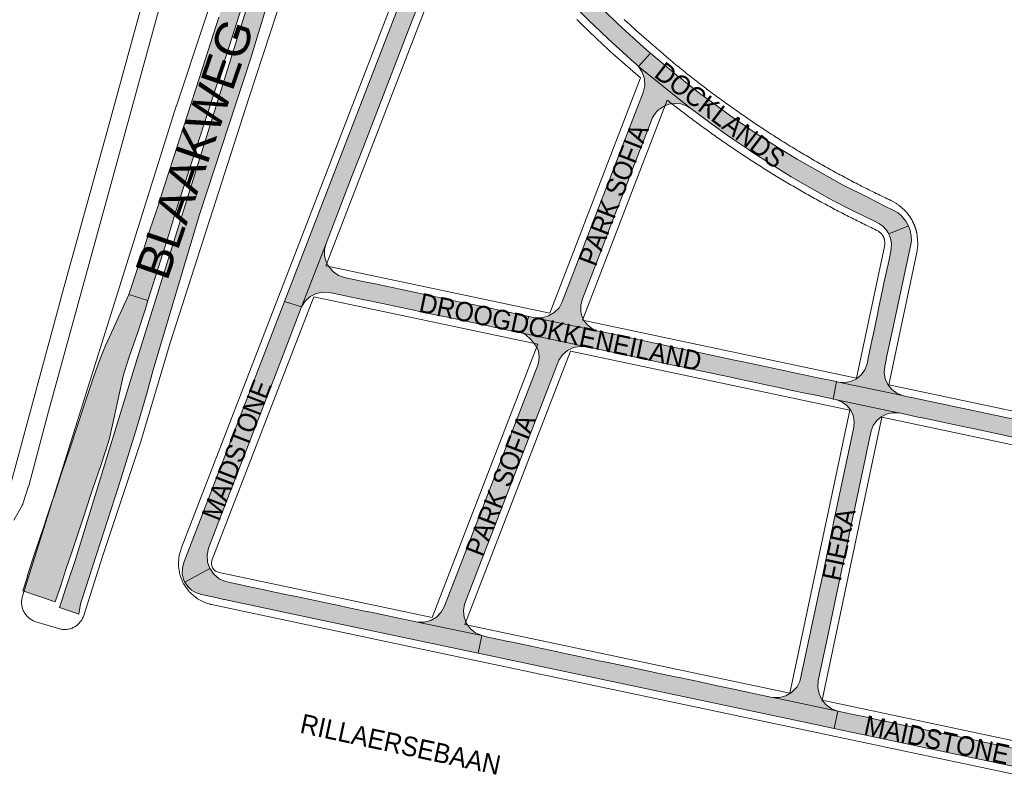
# Paper-space layout 'Layout1' of a CAD drawing. Header units: metres. Extents: x 123097 to 144122, y 392739 to 407589.
# Tile 102 of 256: x 131192 to 131581, y 393508 to 393810. Entities that reach past the tile are written whole.
import ezdxf
from ezdxf.enums import TextEntityAlignment as Align

# ---------------------------------------------------------------- set-up
doc = ezdxf.new("R2010")
doc.units = ezdxf.units.M
doc.header["$MEASUREMENT"] = 0
for name, color, linetype, lineweight in [('gs-anno-wegen algemeen tekst', 7, 'Continuous', 0), ('gs-knt-fietspaden', 7, 'Continuous', 0), ('gs-knt-hoofdweg', 7, 'Continuous', 0), ('gs-knt-wegen algemeen', 7, 'Continuous', 0), ('ir-ARC-asfalt-hoofdwegen-te inspecteren', 5, 'Continuous', 0)]:
    doc.layers.add(name, color=color, linetype=linetype, lineweight=lineweight)
doc.styles.add('Style-Arial', font='arial.ttf')

psp = doc.layouts.get("Layout1")

# ---------------------------------------------------------------- hatches: boundary and pattern name
at = {"layer": 'ir-ARC-asfalt-hoofdwegen-te inspecteren', "linetype": 'Continuous', "lineweight": 13}
for points in [[(131299.561, 393871.493), (131237.933, 393673.952), (131214.036, 393596.349), (131210.654, 393586.147), (131207.735, 393577.32), (131212.725, 393575.671), (131215.424, 393574.779), (131215.974, 393578.811), (131216.571, 393580.354), (131231.057, 393625.14), (131238.339, 393648.554), (131242.068, 393661.542), (131244.795, 393671.239), (131263.056, 393732.688), (131283.215, 393794.051), (131318.346, 393909.966), (131311.336, 393911.69)], [(131235.078, 393701.127), (131242.692, 393698.701), (131247.824, 393714.804), (131250.96, 393724.817), (131253.727, 393733.988), (131260.188, 393753.87), (131271.066, 393787.556), (131277.764, 393808.553), (131284.628, 393830.269), (131291.168, 393851.172), (131297.627, 393872.272), (131301.974, 393887.266), (131304.601, 393896.327), (131297.664, 393898.338), (131290.644, 393874.661), (131284.215, 393853.43), (131277.727, 393832.739), (131270.704, 393810.691), (131264.206, 393790.472), (131256.969, 393768.04), (131256.73, 393767.302), (131252.899, 393755.484), (131248.991, 393743.311), (131246.706, 393736.111), (131245.742, 393733.505), (131243.468, 393726.643), (131240.241, 393716.604), (131236.956, 393706.568)], [(131535.369, 393724.985), (131543.125, 393728.227), (131542.121, 393730.016), (131540.847, 393731.624), (131540.483, 393731.999), (131539.04, 393733.312), (131537.367, 393734.316), (131533.564, 393736.156), (131527.454, 393739.22), (131517.033, 393744.445), (131499.207, 393754.519), (131492.238, 393758.836), (131485.263, 393763.271), (131481.804, 393765.538), (131478.374, 393767.848), (131472.463, 393771.993), (131466.222, 393776.514), (131460.77, 393780.567), (131455.048, 393785.019), (131453.423, 393786.313), (131451.701, 393787.686), (131450.169, 393788.906), (131443.832, 393794.158), (131441.175, 393796.446), (131436.455, 393791.189), (131457.104, 393774.563), (131463.207, 393770.062), (131465.335, 393768.499), (131471.488, 393764.089), (131473.617, 393762.58), (131479.923, 393758.361), (131481.399, 393757.359), (131496.823, 393747.56), (131498.651, 393746.492), (131503.001, 393743.975), (131505.159, 393742.768), (131511.806, 393739.065), (131513.817, 393738.008), (131520.563, 393734.512), (131522.837, 393733.381), (131524.812, 393732.41), (131529.694, 393730.008), (131531.436, 393729.133), (131533.01, 393728.017), (131534.338, 393726.617)], [(131535.601, 393715.487), (131535.079, 393713.012), (131533.488, 393705.492), (131532.935, 393702.942), (131531.38, 393695.433), (131530.883, 393693.129), (131529.328, 393685.64), (131528.859, 393683.371), (131527.28, 393675.864), (131526.818, 393673.632), (131525.94, 393671.342), (131524.514, 393669.348), (131522.632, 393667.776), (131520.414, 393666.73), (131518.004, 393666.276), (131515.558, 393666.444), (131540.783, 393661.127), (131538.496, 393662.074), (131536.518, 393663.563), (131534.974, 393665.499), (131533.964, 393667.76), (131533.552, 393670.201), (131533.762, 393672.668), (131534.189, 393674.642), (131534.658, 393676.812), (131536.866, 393687.029), (131544.219, 393721.455), (131544.344, 393722.57), (131544.26, 393723.688), (131544.271, 393724.056), (131544.228, 393724.289), (131543.834, 393726.302), (131543.125, 393728.227), (131535.369, 393724.985), (131536.064, 393723.185), (131536.397, 393721.284), (131536.355, 393719.355), (131536.169, 393718.258)], [(131313.066, 393721.237), (131303.383, 393696.22), (131304.809, 393698.48), (131306.783, 393700.282), (131309.162, 393701.498), (131311.779, 393702.042), (131314.446, 393701.874), (131315.686, 393701.638), (131318.256, 393701.097), (131320.583, 393700.591), (131328.085, 393699.023), (131330.39, 393698.517), (131337.835, 393696.963), (131340.179, 393696.453), (131347.688, 393694.899), (131349.983, 393694.4), (131357.434, 393692.815), (131359.782, 393692.307), (131367.282, 393690.737), (131369.599, 393690.24), (131377.074, 393688.665), (131379.378, 393688.165), (131386.838, 393686.578), (131390.8, 393685.735), (131393.127, 393692.384), (131390.66, 393692.897), (131388.297, 393693.399), (131380.846, 393694.99), (131378.485, 393695.496), (131371.032, 393697.071), (131368.695, 393697.562), (131361.226, 393699.137), (131358.903, 393699.637), (131351.429, 393701.22), (131349.102, 393701.71), (131341.634, 393703.29), (131339.322, 393703.777), (131331.793, 393705.358), (131329.529, 393705.841), (131322.007, 393707.418), (131320.305, 393707.793), (131317.981, 393708.621), (131315.928, 393709.988), (131314.266, 393711.812), (131313.097, 393713.984), (131312.489, 393716.374), (131312.478, 393718.841)], [(131206.08, 393579.659), (131208.063, 393585.611), (131209.053, 393588.603), (131210.424, 393592.744), (131212.471, 393598.881), (131212.599, 393599.266), (131214.838, 393605.995), (131217.181, 393613.048), (131219.888, 393621.18), (131220.943, 393624.388), (131224.129, 393633.908), (131226.967, 393642.42), (131227.439, 393644.33), (131229.402, 393653.099), (131231.169, 393660.965), (131232.942, 393668.775), (131233.411, 393670.683), (131235.221, 393676.415), (131235.321, 393676.41), (131238.507, 393685.837), (131241.647, 393695.421), (131242.692, 393698.701), (131235.078, 393701.127), (131233.049, 393696.415), (131229.009, 393687.777), (131225.896, 393680.905), (131223.514, 393674.965), (131221.197, 393668.36), (131218.144, 393659.348), (131215.019, 393649.745), (131211.792, 393640.096), (131208.696, 393630.878), (131205.587, 393621.555), (131204.858, 393619.388), (131202.575, 393612.608), (131201.508, 393609.403), (131198.048, 393599), (131195.527, 393591.301), (131194.982, 393589.635), (131195.143, 393589.604), (131193.242, 393583.916), (131193.238, 393583.905), (131193.249, 393583.901)], [(131266.538, 393600.753), (131271.069, 393612.553), (131275.808, 393624.771), (131293.012, 393669.318), (131297.808, 393681.713), (131303.383, 393696.22), (131296.688, 393698.315), (131256.907, 393595.183), (131256.285, 393592.894), (131256.262, 393590.522), (131256.84, 393588.222), (131257.026, 393587.781), (131257.235, 393587.349), (131267.154, 393592.763), (131266.238, 393595.34), (131266.027, 393598.066)], [(131454.321, 393672.284), (131457.063, 393671.69), (131472.967, 393668.331), (131475.782, 393667.73), (131483.262, 393666.135), (131485.59, 393665.657), (131493.079, 393664.06), (131495.383, 393663.584), (131502.876, 393661.999), (131505.182, 393661.508), (131512.658, 393659.913), (131513.37, 393659.762), (131514.786, 393666.618), (131514.089, 393666.779), (131506.625, 393668.325), (131504.339, 393668.798), (131496.845, 393670.401), (131494.518, 393670.907), (131487.028, 393672.49), (131484.718, 393672.978), (131477.239, 393674.567), (131474.431, 393675.164), (131459.122, 393678.4), (131455.775, 393679.119), (131450.873, 393680.164), (131448.511, 393680.656), (131441.037, 393682.248), (131438.723, 393682.736), (131431.247, 393684.322), (131428.922, 393684.817), (131421.482, 393686.391), (131419.97, 393686.728), (131395.698, 393691.844), (131393.127, 393692.384), (131390.8, 393685.735), (131415.899, 393680.439), (131419.987, 393679.569), (131427.447, 393677.983), (131429.768, 393677.491), (131437.276, 393675.893), (131439.589, 393675.41), (131447.065, 393673.817), (131449.379, 393673.325)], [(131540.783, 393661.127), (131515.558, 393666.444), (131514.786, 393666.618), (131513.37, 393659.762), (131514.852, 393659.448), (131539.082, 393654.317), (131539.564, 393654.24), (131541.13, 393653.912), (131547.006, 393652.651), (131549.318, 393652.16), (131556.791, 393650.586), (131559.127, 393650.088), (131566.584, 393648.489), (131568.051, 393648.18), (131584.529, 393644.715), (131587.808, 393644.017), (131592.731, 393642.976), (131595.048, 393642.475), (131602.495, 393640.903), (131604.536, 393640.481), (131606.362, 393640.104), (131607.351, 393639.898), (131612.295, 393638.831), (131613.648, 393638.524), (131615.088, 393645.381), (131590.586, 393650.571), (131588.46, 393651.021), (131545.01, 393660.225), (131542.887, 393660.675), (131541.767, 393660.912), (131541.529, 393660.936)], [(131507.749, 393583.196), (131500.788, 393550.49), (131500.651, 393549.844), (131500.196, 393548.167), (131499.455, 393546.595), (131499.122, 393546.064), (131498.755, 393545.554), (131496.943, 393543.744), (131494.727, 393542.461), (131492.255, 393541.791), (131489.694, 393541.779), (131515.206, 393536.415), (131512.758, 393537.329), (131510.621, 393538.833), (131508.934, 393540.828), (131507.807, 393543.186), (131507.314, 393545.752), (131507.486, 393548.359), (131511.942, 393569.335), (131516.07, 393588.872), (131517.853, 393597.345), (131519.052, 393603.043), (131519.188, 393603.693), (131520.388, 393609.394), (131520.637, 393610.579), (131522.71, 393620.403), (131522.97, 393621.627), (131524.712, 393629.822), (131524.963, 393631.003), (131526.161, 393636.642), (131526.434, 393637.927), (131528.154, 393646.018), (131528.403, 393647.188), (131529.269, 393649.353), (131530.627, 393651.25), (131532.397, 393652.768), (131534.478, 393653.821), (131536.75, 393654.347), (131539.082, 393654.317), (131514.852, 393659.448), (131517.002, 393658.553), (131518.863, 393657.153), (131520.32, 393655.336), (131521.281, 393653.215), (131521.687, 393650.922), (131521.513, 393648.6), (131514.235, 393614.024), (131510.081, 393594.201), (131508.61, 393587.246)], [(131349.176, 393571.569), (131347.967, 393571.788), (131340.502, 393573.382), (131338.173, 393573.875), (131330.681, 393575.469), (131328.356, 393575.951), (131320.893, 393577.535), (131318.569, 393578.014), (131311.093, 393579.599), (131308.77, 393580.09), (131301.262, 393581.657), (131298.98, 393582.149), (131291.492, 393583.729), (131289.208, 393584.224), (131281.678, 393585.8), (131279.404, 393586.275), (131274.45, 393587.324), (131273.286, 393587.604), (131270.806, 393588.756), (131268.713, 393590.516), (131267.154, 393592.763), (131257.235, 393587.349), (131258.407, 393585.599), (131259.944, 393584.158), (131261.765, 393583.099), (131263.777, 393582.477), (131269.521, 393581.258), (131272.682, 393580.587), (131272.984, 393580.523), (131298.232, 393575.166), (131359.991, 393562.135), (131373.114, 393559.354), (131374.559, 393566.243)], [(131374.559, 393566.243), (131373.114, 393559.354), (131486.559, 393535.317), (131487.704, 393535.036), (131500.933, 393532.272), (131513.767, 393529.557), (131515.206, 393536.415), (131489.694, 393541.779), (131488.689, 393541.951), (131487.699, 393542.201), (131487.542, 393542.234), (131482.574, 393543.282), (131480.256, 393543.774), (131472.796, 393545.367), (131471.513, 393545.641), (131468.322, 393546.316), (131462.997, 393547.439), (131460.685, 393547.938), (131453.209, 393549.529), (131450.922, 393550.013), (131443.493, 393551.593), (131440.512, 393552.232), (131423.869, 393555.733), (131420.991, 393556.343), (131416.041, 393557.369), (131413.72, 393557.864), (131406.257, 393559.451), (131403.929, 393559.937), (131396.461, 393561.536), (131394.137, 393562.034), (131386.76, 393563.603), (131384.479, 393564.105), (131376.966, 393565.688)], [(131551.844, 393528.632), (131551.644, 393528.678), (131544.027, 393530.279), (131541.603, 393530.786), (131534.123, 393532.385), (131531.763, 393532.874), (131526.7, 393533.973), (131522.001, 393534.959), (131517.092, 393535.987), (131515.206, 393536.415), (131513.767, 393529.557), (131599.781, 393511.358), (131613.334, 393508.478), (131614.772, 393515.333), (131589.103, 393520.785), (131587.868, 393521.033), (131582.906, 393522.079), (131580.601, 393522.566), (131573.114, 393524.147), (131570.803, 393524.638), (131563.343, 393526.224), (131559.848, 393526.962)]]:
    psp.add_hatch(color=5, dxfattribs=at).paths.add_polyline_path(points, flags=0)
at = {"layer": 'ir-ARC-asfalt-hoofdwegen-te inspecteren', "linetype": 'Continuous', "lineweight": 13, "extrusion": (0, 0, -1)}
for points in [[(-131390.22, 393849.087), (-131385.322, 393855.232), (-131380.918, 393860.961), (-131376.84, 393866.514), (-131376.231, 393867.344), (-131375.889, 393867.809), (-131374.259, 393870.242), (-131373.333, 393873.02), (-131373.179, 393875.945), (-131373.807, 393878.805), (-131362.324, 393848.834), (-131363.304, 393850.539), (-131364.673, 393851.951), (-131367.255, 393853.459), (-131370.084, 393854.426), (-131372.164, 393854.581), (-131374.205, 393854.148), (-131377.084, 393852.907), (-131379.61, 393851.051), (-131380.112, 393850.538), (-131380.577, 393849.973), (-131383.746, 393845.991), (-131385.279, 393844.092), (-131390.052, 393838.29), (-131391.654, 393836.443), (-131396.582, 393830.743), (-131398.203, 393828.936), (-131400.988, 393825.833), (-131403.243, 393823.391), (-131404.879, 393821.629), (-131410.11, 393816.138), (-131411.826, 393814.393), (-131417.176, 393809.064), (-131418.929, 393807.35), (-131424.386, 393802.195), (-131426.177, 393800.547), (-131431.74, 393795.467), (-131433.562, 393793.831), (-131435.528, 393792.08), (-131436.455, 393791.189), (-131441.175, 393796.446), (-131440.823, 393796.749), (-131434.491, 393802.425), (-131428.385, 393808.012), (-131423.129, 393813), (-131417.278, 393818.813), (-131411.551, 393824.736), (-131405.952, 393830.797), (-131401.106, 393836.18), (-131395.742, 393842.425), (-131391.911, 393847.038)], [(-131355.727, 393851.362), (-131321.3, 393762.023), (-131311.652, 393737.11), (-131296.688, 393698.315), (-131303.383, 393696.22), (-131313.066, 393721.237), (-131323.156, 393747.458), (-131327.794, 393759.391), (-131344.696, 393803.254), (-131349.405, 393815.471), (-131362.324, 393848.834)], [(-131454.451, 393776.006), (-131455.832, 393775.385), (-131457.104, 393774.563), (-131436.455, 393791.189), (-131438.002, 393788.928), (-131438.867, 393786.329), (-131438.983, 393783.592), (-131438.342, 393780.929), (-131406.393, 393698.182), (-131405.096, 393695.849), (-131403.235, 393693.936), (-131400.939, 393692.576), (-131398.367, 393691.862), (-131395.698, 393691.844), (-131419.97, 393686.728), (-131417.912, 393687.706), (-131416.152, 393689.153), (-131414.793, 393690.982), (-131413.917, 393693.085), (-131413.779, 393693.641), (-131413.676, 393694.201), (-131413.65, 393696.835), (-131414.359, 393699.371), (-131415.924, 393703.424), (-131418.446, 393709.957), (-131422.414, 393720.234), (-131425.729, 393728.818), (-131428.069, 393734.88), (-131431.072, 393742.615), (-131432.912, 393747.478), (-131432.937, 393747.542), (-131441.446, 393769.591), (-131441.999, 393770.959), (-131443.416, 393773.113), (-131444.379, 393774.088), (-131446.308, 393775.427), (-131448.495, 393776.281), (-131450.82, 393776.604), (-131453.157, 393776.379)], [(-131396.938, 393674.017), (-131396.732, 393673.148), (-131359.87, 393577.831), (-131358.58, 393575.498), (-131356.718, 393573.59), (-131354.417, 393572.243), (-131351.842, 393571.553), (-131349.176, 393571.569), (-131374.559, 393566.243), (-131372.155, 393567.291), (-131370.108, 393568.93), (-131368.558, 393571.045), (-131367.614, 393573.492), (-131367.339, 393576.1), (-131367.754, 393578.689), (-131404.992, 393675.098), (-131406.471, 393677.229), (-131408.438, 393678.919), (-131410.768, 393680.059), (-131413.309, 393680.577), (-131415.899, 393680.439), (-131390.8, 393685.735), (-131392.024, 393685.088), (-131393.962, 393683.23), (-131395.635, 393681.131), (-131397.013, 393678.828), (-131397.284, 393676.418)]]:
    psp.add_hatch(color=5, dxfattribs=at).paths.add_polyline_path(points, flags=0)

# ---------------------------------------------------------------- linework, layer by layer
at = {"layer": 'gs-knt-fietspaden', "color": 7, "linetype": 'Continuous', "flags": 128}
for points in [[(131174.058, 393606.805), (131174.5, 393607.167), (131177.162, 393609.345), (131181.272, 393612.934), (131182.925, 393614.665), (131183.693, 393615.599), (131186.69, 393620.844), (131188.828, 393627.355), (131196.27, 393655.135), (131196.273, 393655.147), (131208.294, 393699.418), (131208.297, 393699.43), (131226.509, 393765.561), (131267.395, 393914.585), (131290.616, 393999.663), (131290.624, 393999.692), (131298.819, 394028.751)], [(131305.496, 394026.565), (131297.384, 393997.801), (131274.167, 393912.735), (131274.166, 393912.73), (131233.278, 393763.702), (131233.277, 393763.699), (131215.067, 393697.572), (131203.049, 393653.313), (131195.583, 393625.445), (131195.557, 393625.351), (131195.528, 393625.258), (131193.249, 393618.316), (131193.202, 393618.182), (131193.15, 393618.051), (131193.092, 393617.921), (131193.029, 393617.794), (131192.962, 393617.67), (131189.641, 393611.858)]]:
    psp.add_lwpolyline(points, dxfattribs=at)
at = {"layer": 'gs-knt-hoofdweg', "color": 7, "linetype": 'Continuous', "flags": 128}
psp.add_lwpolyline([(131299.133, 393829.322), (131282.474, 393778.716), (131251.436, 393681.958), (131239.445, 393641.657), (131239.366, 393641.405), (131224.728, 393597.555), (131217.317, 393574.233), (131217.19, 393573.864), (131217.044, 393573.501), (131216.882, 393573.146), (131216.702, 393572.799), (131216.505, 393572.462), (131216.293, 393572.134), (131216.064, 393571.817), (131215.82, 393571.512), (131215.562, 393571.219), (131215.29, 393570.939), (131215.004, 393570.672), (131214.706, 393570.42), (131214.396, 393570.182), (131214.075, 393569.96), (131213.743, 393569.754), (131213.402, 393569.564), (131213.051, 393569.392), (131212.693, 393569.236), (131212.327, 393569.098), (131211.956, 393568.978), (131211.578, 393568.876), (131211.197, 393568.793), (131210.812, 393568.729), (131210.424, 393568.683), (131210.034, 393568.657), (131209.643, 393568.649), (131209.253, 393568.661), (131208.863, 393568.691), (131208.476, 393568.741), (131208.091, 393568.809), (131207.711, 393568.896), (131207.334, 393569.001), (131198.413, 393571.737), (131198.05, 393571.858), (131197.693, 393571.996), (131197.343, 393572.151), (131197.001, 393572.323), (131196.668, 393572.511), (131196.343, 393572.714), (131196.029, 393572.933), (131195.726, 393573.166), (131195.434, 393573.414), (131195.155, 393573.675), (131194.887, 393573.95), (131194.634, 393574.237), (131194.395, 393574.535), (131194.17, 393574.845), (131193.96, 393575.165), (131193.766, 393575.495), (131193.587, 393575.834), (131193.425, 393576.18), (131193.28, 393576.535), (131193.152, 393576.895), (131193.041, 393577.262), (131192.948, 393577.633), (131192.873, 393578.008), (131192.816, 393578.387), (131192.777, 393578.768), (131192.756, 393579.15), (131192.753, 393579.533), (131192.769, 393579.915), (131192.803, 393580.296), (131192.855, 393580.676), (131192.925, 393581.052), (131193.013, 393581.424), (131193.119, 393581.792), (131253.872, 393775.481), (131253.913, 393775.607), (131275.695, 393841.241)], dxfattribs=at)
at = {"layer": 'gs-knt-wegen algemeen', "color": 7, "linetype": 'Continuous', "flags": 128}
for points in [[(131599.709, 393508.271), (131499.937, 393529.396), (131357.729, 393559.507), (131267.798, 393578.548), (131267.579, 393578.599), (131267.361, 393578.657), (131267.146, 393578.722), (131265.174, 393579.359), (131264.882, 393579.461), (131264.595, 393579.577), (131264.313, 393579.707), (131264.038, 393579.849), (131262.523, 393580.683), (131262.289, 393580.818), (131262.06, 393580.963), (131261.838, 393581.117), (131261.622, 393581.281), (131261.413, 393581.453), (131259.581, 393583.03), (131259.347, 393583.241), (131259.124, 393583.464), (131258.912, 393583.697), (131258.711, 393583.939), (131258.523, 393584.192), (131257.122, 393586.161), (131256.946, 393586.422), (131256.782, 393586.692), (131256.632, 393586.969), (131256.495, 393587.253), (131256.372, 393587.544), (131255.485, 393589.792), (131255.377, 393590.088), (131255.283, 393590.389), (131255.203, 393590.694), (131255.139, 393591.003), (131255.089, 393591.314), (131254.767, 393593.71), (131254.737, 393593.979), (131254.717, 393594.248), (131254.709, 393594.519), (131254.713, 393594.789), (131254.727, 393595.059), (131254.855, 393596.782), (131254.885, 393597.091), (131254.93, 393597.397), (131254.99, 393597.701), (131255.063, 393598.002), (131255.605, 393600.003), (131255.668, 393600.219), (131255.738, 393600.434), (131255.816, 393600.645), (131298.022, 393709.999), (131360.919, 393872.966)], [(131369.136, 393858.097), (131312.92, 393712.441)], [(131437.313, 393786.668), (131427.14, 393795.501), (131427.037, 393795.593), (131426.469, 393796.108), (131425.906, 393796.621), (131425.341, 393797.138), (131424.78, 393797.653), (131424.216, 393798.172), (131423.657, 393798.689), (131423.095, 393799.21), (131422.537, 393799.73), (131421.978, 393800.253), (131421.422, 393800.774), (131420.864, 393801.299), (131420.31, 393801.822), (131419.754, 393802.349), (131419.202, 393802.875), (131418.648, 393803.404), (131418.098, 393803.931), (131417.546, 393804.462), (131416.998, 393804.991), (131416.448, 393805.524), (131415.902, 393806.055), (131415.354, 393806.59), (131414.809, 393807.124), (131414.263, 393807.661), (131413.721, 393808.196), (131413.176, 393808.735), (131412.636, 393809.272), (131412.093, 393809.813)], [(131430.84, 393809.791), (131431.378, 393809.288), (131431.92, 393808.783), (131432.46, 393808.282), (131433.004, 393807.779), (131433.546, 393807.28), (131434.092, 393806.779), (131434.636, 393806.281), (131435.183, 393805.782), (131435.729, 393805.287), (131449.245, 393793.551), (131449.868, 393793.034), (131450.493, 393792.519), (131451.119, 393792.005), (131451.739, 393791.498), (131452.367, 393790.987), (131452.996, 393790.477), (131453.626, 393789.968), (131454.25, 393789.466), (131454.882, 393788.959)], [(131454.882, 393788.959), (131455.514, 393788.454), (131456.148, 393787.95), (131456.776, 393787.453), (131457.412, 393786.951), (131458.049, 393786.451), (131458.687, 393785.952), (131459.319, 393785.46), (131459.958, 393784.963), (131460.599, 393784.468), (131461.241, 393783.974), (131461.876, 393783.487), (131462.52, 393782.995), (131463.165, 393782.505), (131463.81, 393782.016), (131464.45, 393781.534), (131465.097, 393781.048), (131465.746, 393780.563), (131466.395, 393780.079), (131467.038, 393779.602), (131467.69, 393779.12), (131468.342, 393778.641), (131468.995, 393778.162), (131469.642, 393777.69), (131470.297, 393777.214), (131470.953, 393776.739), (131471.61, 393776.265), (131472.261, 393775.798), (131472.92, 393775.327), (131473.579, 393774.858), (131474.24, 393774.389), (131474.894, 393773.927), (131475.557, 393773.462), (131476.22, 393772.997), (131476.884, 393772.534), (131477.542, 393772.077), (131478.208, 393771.617), (131478.875, 393771.158), (131479.543, 393770.7), (131480.205, 393770.248), (131480.875, 393769.793), (131481.545, 393769.339), (131482.217, 393768.887), (131482.882, 393768.44), (131483.555, 393767.99), (131484.229, 393767.542), (131484.904, 393767.094), (131485.573, 393766.653), (131486.249, 393766.208), (131486.927, 393765.765), (131487.606, 393765.323), (131488.278, 393764.887), (131488.958, 393764.448), (131489.639, 393764.01), (131490.321, 393763.573), (131490.997, 393763.143), (131491.68, 393762.709), (131492.365, 393762.276), (131493.05, 393761.845), (131493.729, 393761.42), (131494.416, 393760.991), (131495.104, 393760.564), (131495.793, 393760.138), (131496.475, 393759.718), (131497.165, 393759.295), (131497.857, 393758.873), (131498.548, 393758.453), (131499.234, 393758.038), (131499.928, 393757.621), (131500.622, 393757.204), (131501.318, 393756.789), (131502.006, 393756.38), (131502.703, 393755.968), (131503.401, 393755.557), (131504.1, 393755.148), (131504.792, 393754.744), (131505.492, 393754.337), (131506.193, 393753.932), (131506.895, 393753.528), (131507.59, 393753.13), (131508.293, 393752.729), (131508.997, 393752.329), (131509.702, 393751.93), (131510.397, 393751.539), (131510.401, 393751.537), (131510.404, 393751.535), (131511.107, 393751.142), (131511.814, 393750.748), (131512.522, 393750.355), (131513.224, 393749.967), (131513.933, 393749.577), (131514.643, 393749.189), (131515.355, 393748.801), (131516.059, 393748.42), (131516.771, 393748.035), (131517.485, 393747.652), (131518.199, 393747.27), (131518.906, 393746.894), (131519.622, 393746.515), (131520.338, 393746.138), (131521.055, 393745.762), (131521.766, 393745.391), (131522.484, 393745.018), (131523.204, 393744.646), (131523.924, 393744.276), (131524.637, 393743.911), (131525.358, 393743.543), (131526.081, 393743.177), (131526.803, 393742.812), (131527.519, 393742.453), (131528.244, 393742.091), (131528.969, 393741.731), (131529.695, 393741.372), (131530.414, 393741.018), (131531.141, 393740.662), (131531.869, 393740.307), (131532.597, 393739.954), (131533.319, 393739.606), (131534.049, 393739.255), (131534.779, 393738.906), (131535.511, 393738.558), (131536.235, 393738.216), (131536.47, 393738.099), (131536.7, 393737.973), (131538.37, 393737.014), (131538.593, 393736.88), (131538.811, 393736.737), (131539.023, 393736.585), (131539.229, 393736.425), (131539.429, 393736.256), (131541.595, 393734.35), (131541.788, 393734.173), (131541.974, 393733.988), (131542.153, 393733.796), (131542.256, 393733.679), (131542.357, 393733.563), (131542.458, 393733.445), (131542.557, 393733.327), (131542.656, 393733.207), (131542.753, 393733.087), (131542.85, 393732.966), (131542.946, 393732.844), (131543.041, 393732.721), (131543.134, 393732.598), (131543.227, 393732.474), (131543.318, 393732.349), (131543.409, 393732.223), (131543.498, 393732.097), (131543.586, 393731.97), (131543.673, 393731.842), (131543.76, 393731.713), (131543.844, 393731.584), (131543.929, 393731.454), (131544.011, 393731.323), (131544.094, 393731.191), (131544.174, 393731.06), (131544.254, 393730.926), (131544.332, 393730.793), (131544.41, 393730.659), (131544.486, 393730.524), (131544.561, 393730.389), (131544.635, 393730.253), (131544.708, 393730.116), (131544.779, 393729.979), (131544.85, 393729.841), (131544.919, 393729.703), (131544.988, 393729.564), (131545.055, 393729.424), (131545.121, 393729.284), (131545.185, 393729.144), (131545.249, 393729.002), (131545.311, 393728.861), (131545.373, 393728.718), (131545.433, 393728.576), (131545.492, 393728.432), (131545.549, 393728.289), (131545.606, 393728.144), (131545.661, 393728), (131545.715, 393727.855), (131545.767, 393727.709), (131545.819, 393727.563), (131545.869, 393727.417), (131545.919, 393727.27), (131545.966, 393727.123), (131546.013, 393726.975), (131546.058, 393726.827), (131546.103, 393726.679), (131546.146, 393726.53), (131546.187, 393726.381), (131546.228, 393726.232), (131546.267, 393726.081), (131546.305, 393725.932), (131546.342, 393725.781), (131546.377, 393725.631), (131546.411, 393725.479), (131546.444, 393725.328), (131546.476, 393725.176), (131546.506, 393725.025), (131546.551, 393724.767), (131546.586, 393724.507), (131546.61, 393724.247), (131546.819, 393721.37), (131546.833, 393721.109), (131546.836, 393720.848), (131546.829, 393720.587), (131546.811, 393720.326), (131546.783, 393720.067), (131546.537, 393718.156), (131546.498, 393717.897), (131546.449, 393717.64), (131535.374, 393665.339)], [(131401.433, 393693.699), (131437.313, 393786.668)], [(131447.881, 393777.89), (131414.335, 393690.968)], [(131522.637, 393668.036), (131533.657, 393720.08), (131533.786, 393721.08), (131533.658, 393722.835), (131533.64, 393722.904), (131533.621, 393722.974), (131533.601, 393723.043), (131533.579, 393723.112), (131533.557, 393723.18), (131533.535, 393723.249), (131533.511, 393723.317), (131533.486, 393723.385), (131533.46, 393723.452), (131533.434, 393723.519), (131533.407, 393723.586), (131533.379, 393723.653), (131533.349, 393723.719), (131533.32, 393723.784), (131533.289, 393723.85), (131533.257, 393723.914), (131533.225, 393723.979), (131533.191, 393724.043), (131533.157, 393724.106), (131533.122, 393724.169), (131533.086, 393724.232), (131533.05, 393724.294), (131533.012, 393724.356), (131532.974, 393724.417), (131532.935, 393724.478), (131532.895, 393724.538), (131532.854, 393724.598), (131532.813, 393724.657), (131532.771, 393724.715), (131532.728, 393724.773), (131532.684, 393724.831), (131532.64, 393724.887), (131531.319, 393726.05), (131530.443, 393726.552), (131529.753, 393726.879), (131529.064, 393727.207), (131528.375, 393727.536), (131527.694, 393727.863), (131527.007, 393728.194), (131526.32, 393728.527), (131525.634, 393728.861), (131524.955, 393729.193), (131524.27, 393729.53), (131523.585, 393729.868), (131522.901, 393730.207), (131522.225, 393730.543), (131521.543, 393730.885), (131520.861, 393731.227), (131520.179, 393731.571), (131519.505, 393731.913), (131518.825, 393732.259), (131518.146, 393732.607), (131517.467, 393732.956), (131516.795, 393733.302), (131516.118, 393733.653), (131515.441, 393734.006), (131514.764, 393734.359), (131514.095, 393734.71), (131513.42, 393735.066), (131512.746, 393735.424), (131512.072, 393735.782), (131511.406, 393736.138), (131510.733, 393736.499), (131510.061, 393736.861), (131509.39, 393737.225), (131508.726, 393737.585), (131508.056, 393737.951), (131507.387, 393738.318), (131506.718, 393738.686), (131506.057, 393739.052), (131505.39, 393739.422), (131504.723, 393739.794), (131504.057, 393740.167), (131503.399, 393740.537), (131502.734, 393740.913), (131502.07, 393741.289), (131501.407, 393741.667), (131500.751, 393742.042), (131500.089, 393742.422), (131499.428, 393742.803), (131498.767, 393743.186), (131498.115, 393743.566), (131497.455, 393743.95), (131496.797, 393744.337), (131496.139, 393744.724), (131495.489, 393745.108), (131494.832, 393745.498), (131494.177, 393745.889), (131493.522, 393746.281), (131492.874, 393746.669), (131492.221, 393747.064), (131491.568, 393747.459), (131490.915, 393747.856), (131490.271, 393748.25), (131489.62, 393748.649), (131488.97, 393749.049), (131488.321, 393749.45), (131487.679, 393749.848), (131487.031, 393750.252), (131486.384, 393750.657), (131485.738, 393751.063), (131485.099, 393751.466), (131484.454, 393751.874), (131483.81, 393752.283), (131483.166, 393752.694), (131482.53, 393753.102), (131481.888, 393753.514), (131481.247, 393753.929), (131480.606, 393754.344), (131479.973, 393754.756), (131479.334, 393755.173), (131478.696, 393755.592), (131478.059, 393756.012), (131477.429, 393756.428), (131476.793, 393756.851), (131476.157, 393757.274), (131475.523, 393757.698), (131474.896, 393758.119), (131474.263, 393758.546), (131473.631, 393758.974), (131472.999, 393759.403), (131472.375, 393759.828), (131471.746, 393760.26), (131471.116, 393760.692), (131470.488, 393761.125), (131469.867, 393761.555), (131469.24, 393761.991), (131468.614, 393762.428), (131467.989, 393762.866), (131467.372, 393763.301), (131466.748, 393763.741), (131466.125, 393764.182), (131465.503, 393764.625), (131464.888, 393765.063), (131464.268, 393765.508), (131463.648, 393765.954), (131463.03, 393766.401), (131462.418, 393766.844), (131461.801, 393767.293), (131461.184, 393767.744), (131460.569, 393768.195), (131459.961, 393768.643), (131459.347, 393769.096), (131458.734, 393769.551), (131458.121, 393770.007), (131457.516, 393770.459), (131456.905, 393770.917), (131456.296, 393771.376), (131455.687, 393771.836), (131455.085, 393772.292), (131454.477, 393772.755), (131453.871, 393773.218), (131453.265, 393773.683), (131452.667, 393774.143), (131452.063, 393774.61), (131451.459, 393775.078), (131450.857, 393775.547), (131450.262, 393776.012), (131449.661, 393776.483), (131449.061, 393776.955), (131448.462, 393777.428), (131447.881, 393777.89)], [(131312.92, 393712.441), (131401.433, 393693.699)], [(131308.172, 393700.138), (131268.084, 393596.273), (131267.793, 393595.198), (131267.761, 393594.772), (131267.887, 393593.833), (131268.193, 393593.06), (131268.675, 393592.381), (131269.392, 393591.764), (131269.767, 393591.558), (131270.826, 393591.216), (131355, 393573.394)], [(131396.685, 393681.396), (131308.172, 393700.138)], [(131414.335, 393690.968), (131522.637, 393668.036)], [(131355, 393573.394), (131396.685, 393681.396)], [(131409.587, 393678.664), (131367.902, 393570.662)], [(131519.94, 393655.299), (131409.587, 393678.664)], [(131535.374, 393665.339), (131628.778, 393645.563)], [(131496.265, 393543.482), (131519.94, 393655.299)], [(131532.677, 393652.602), (131509.002, 393540.785)], [(131619.712, 393634.174), (131532.677, 393652.602)], [(131367.902, 393570.662), (131496.265, 393543.482)], [(131509.002, 393540.785), (131596.037, 393522.357)]]:
    psp.add_lwpolyline(points, dxfattribs=at)
at = {"layer": 'ir-ARC-asfalt-hoofdwegen-te inspecteren', "color": 5, "linetype": 'Continuous', "lineweight": 13}
for points in [[(131299.561, 393871.493), (131237.933, 393673.952), (131214.036, 393596.349), (131210.654, 393586.147), (131207.735, 393577.32), (131212.725, 393575.671), (131215.424, 393574.779), (131215.974, 393578.811), (131216.571, 393580.354), (131231.057, 393625.14), (131238.339, 393648.554), (131242.068, 393661.542), (131244.795, 393671.239), (131263.056, 393732.688), (131283.215, 393794.051), (131318.346, 393909.966), (131311.336, 393911.69)], [(131535.369, 393724.985), (131543.125, 393728.227), (131542.121, 393730.016), (131540.847, 393731.624), (131540.483, 393731.999), (131539.04, 393733.312), (131537.367, 393734.316), (131533.564, 393736.156), (131527.454, 393739.22), (131517.033, 393744.445), (131499.207, 393754.519), (131492.238, 393758.836), (131485.263, 393763.271), (131481.804, 393765.538), (131478.374, 393767.848), (131472.463, 393771.993), (131466.222, 393776.514), (131460.77, 393780.567), (131455.048, 393785.019), (131453.423, 393786.313), (131451.701, 393787.686), (131450.169, 393788.906), (131443.832, 393794.158), (131441.175, 393796.446), (131436.455, 393791.189), (131457.104, 393774.563), (131463.207, 393770.062), (131465.335, 393768.499), (131471.488, 393764.089), (131473.617, 393762.58), (131479.923, 393758.361), (131481.399, 393757.359), (131496.823, 393747.56), (131498.651, 393746.492), (131503.001, 393743.975), (131505.159, 393742.768), (131511.806, 393739.065), (131513.817, 393738.008), (131520.563, 393734.512), (131522.837, 393733.381), (131524.812, 393732.41), (131529.694, 393730.008), (131531.436, 393729.133), (131533.01, 393728.017), (131534.338, 393726.617)], [(131206.08, 393579.659), (131208.063, 393585.611), (131209.053, 393588.603), (131210.424, 393592.744), (131212.471, 393598.881), (131212.599, 393599.266), (131214.838, 393605.995), (131217.181, 393613.048), (131219.888, 393621.18), (131220.943, 393624.388), (131224.129, 393633.908), (131226.967, 393642.42), (131227.439, 393644.33), (131229.402, 393653.099), (131231.169, 393660.965), (131232.942, 393668.775), (131233.411, 393670.683), (131235.221, 393676.415), (131235.321, 393676.41), (131238.507, 393685.837), (131241.647, 393695.421), (131242.692, 393698.701), (131235.078, 393701.127), (131233.049, 393696.415), (131229.009, 393687.777), (131225.896, 393680.905), (131223.514, 393674.965), (131221.197, 393668.36), (131218.144, 393659.348), (131215.019, 393649.745), (131211.792, 393640.096), (131208.696, 393630.878), (131205.587, 393621.555), (131204.858, 393619.388), (131202.575, 393612.608), (131201.508, 393609.403), (131198.048, 393599), (131195.527, 393591.301), (131194.982, 393589.635), (131195.143, 393589.604), (131193.242, 393583.916), (131193.238, 393583.905), (131193.249, 393583.901)], [(131266.538, 393600.753), (131271.069, 393612.553), (131275.808, 393624.771), (131293.012, 393669.318), (131297.808, 393681.713), (131303.383, 393696.22), (131296.688, 393698.315), (131256.907, 393595.183), (131256.285, 393592.894), (131256.262, 393590.522), (131256.84, 393588.222), (131257.026, 393587.781), (131257.235, 393587.349), (131267.154, 393592.763), (131266.238, 393595.34), (131266.027, 393598.066)], [(131454.321, 393672.284), (131457.063, 393671.69), (131472.967, 393668.331), (131475.782, 393667.73), (131483.262, 393666.135), (131485.59, 393665.657), (131493.079, 393664.06), (131495.383, 393663.584), (131502.876, 393661.999), (131505.182, 393661.508), (131512.658, 393659.913), (131513.37, 393659.762), (131514.786, 393666.618), (131514.089, 393666.779), (131506.625, 393668.325), (131504.339, 393668.798), (131496.845, 393670.401), (131494.518, 393670.907), (131487.028, 393672.49), (131484.718, 393672.978), (131477.239, 393674.567), (131474.431, 393675.164), (131459.122, 393678.4), (131455.775, 393679.119), (131450.873, 393680.164), (131448.511, 393680.656), (131441.037, 393682.248), (131438.723, 393682.736), (131431.247, 393684.322), (131428.922, 393684.817), (131421.482, 393686.391), (131419.97, 393686.728), (131395.698, 393691.844), (131393.127, 393692.384), (131390.8, 393685.735), (131415.899, 393680.439), (131419.987, 393679.569), (131427.447, 393677.983), (131429.768, 393677.491), (131437.276, 393675.893), (131439.589, 393675.41), (131447.065, 393673.817), (131449.379, 393673.325)], [(131349.176, 393571.569), (131347.967, 393571.788), (131340.502, 393573.382), (131338.173, 393573.875), (131330.681, 393575.469), (131328.356, 393575.951), (131320.893, 393577.535), (131318.569, 393578.014), (131311.093, 393579.599), (131308.77, 393580.09), (131301.262, 393581.657), (131298.98, 393582.149), (131291.492, 393583.729), (131289.208, 393584.224), (131281.678, 393585.8), (131279.404, 393586.275), (131274.45, 393587.324), (131273.286, 393587.604), (131270.806, 393588.756), (131268.713, 393590.516), (131267.154, 393592.763), (131257.235, 393587.349), (131258.407, 393585.599), (131259.944, 393584.158), (131261.765, 393583.099), (131263.777, 393582.477), (131269.521, 393581.258), (131272.682, 393580.587), (131272.984, 393580.523), (131298.232, 393575.166), (131359.991, 393562.135), (131373.114, 393559.354), (131374.559, 393566.243)], [(131551.844, 393528.632), (131551.644, 393528.678), (131544.027, 393530.279), (131541.603, 393530.786), (131534.123, 393532.385), (131531.763, 393532.874), (131526.7, 393533.973), (131522.001, 393534.959), (131517.092, 393535.987), (131515.206, 393536.415), (131513.767, 393529.557), (131599.781, 393511.358), (131613.334, 393508.478), (131614.772, 393515.333), (131589.103, 393520.785), (131587.868, 393521.033), (131582.906, 393522.079), (131580.601, 393522.566), (131573.114, 393524.147), (131570.803, 393524.638), (131563.343, 393526.224), (131559.848, 393526.962)]]:
    psp.add_lwpolyline(points, close=True, dxfattribs=at)
at = {"layer": 'ir-ARC-asfalt-hoofdwegen-te inspecteren', "color": 5, "linetype": 'Continuous', "lineweight": 13, "flags": 128}
for points in [[(131355.727, 393851.362), (131321.3, 393762.023), (131311.652, 393737.11), (131296.688, 393698.315), (131303.383, 393696.22), (131313.066, 393721.237), (131323.156, 393747.458), (131327.794, 393759.391), (131344.696, 393803.254), (131349.405, 393815.471), (131362.324, 393848.834)], [(131454.451, 393776.006), (131455.832, 393775.385), (131457.104, 393774.563), (131436.455, 393791.189), (131438.002, 393788.928), (131438.867, 393786.329), (131438.983, 393783.592), (131438.342, 393780.929), (131406.393, 393698.182), (131405.096, 393695.849), (131403.235, 393693.936), (131400.939, 393692.576), (131398.367, 393691.862), (131395.698, 393691.844), (131419.97, 393686.728), (131417.912, 393687.706), (131416.152, 393689.153), (131414.793, 393690.982), (131413.917, 393693.085), (131413.779, 393693.641), (131413.676, 393694.201), (131413.65, 393696.835), (131414.359, 393699.371), (131415.924, 393703.424), (131418.446, 393709.957), (131422.414, 393720.234), (131425.729, 393728.818), (131428.069, 393734.88), (131431.072, 393742.615), (131432.912, 393747.478), (131432.937, 393747.542), (131441.446, 393769.591), (131441.999, 393770.959), (131443.416, 393773.113), (131444.379, 393774.088), (131446.308, 393775.427), (131448.495, 393776.281), (131450.82, 393776.604), (131453.157, 393776.379)], [(131535.601, 393715.487), (131535.079, 393713.012), (131533.488, 393705.492), (131532.935, 393702.942), (131531.38, 393695.433), (131530.883, 393693.129), (131529.328, 393685.64), (131528.859, 393683.371), (131527.28, 393675.864), (131526.818, 393673.632), (131525.94, 393671.342), (131524.514, 393669.348), (131522.632, 393667.776), (131520.414, 393666.73), (131518.004, 393666.276), (131515.558, 393666.444), (131540.783, 393661.127), (131538.496, 393662.074), (131536.518, 393663.563), (131534.974, 393665.499), (131533.964, 393667.76), (131533.552, 393670.201), (131533.762, 393672.668), (131534.189, 393674.642), (131534.658, 393676.812), (131536.866, 393687.029), (131544.219, 393721.455), (131544.344, 393722.57), (131544.26, 393723.688), (131544.271, 393724.056), (131544.228, 393724.289), (131543.834, 393726.302), (131543.125, 393728.227), (131535.369, 393724.985), (131536.064, 393723.185), (131536.397, 393721.284), (131536.355, 393719.355), (131536.169, 393718.258)], [(131313.066, 393721.237), (131303.383, 393696.22), (131304.809, 393698.48), (131306.783, 393700.282), (131309.162, 393701.498), (131311.779, 393702.042), (131314.446, 393701.874), (131315.686, 393701.638), (131318.256, 393701.097), (131320.583, 393700.591), (131328.085, 393699.023), (131330.39, 393698.517), (131337.835, 393696.963), (131340.179, 393696.453), (131347.688, 393694.899), (131349.983, 393694.4), (131357.434, 393692.815), (131359.782, 393692.307), (131367.282, 393690.737), (131369.599, 393690.24), (131377.074, 393688.665), (131379.378, 393688.165), (131386.838, 393686.578), (131390.8, 393685.735), (131393.127, 393692.384), (131390.66, 393692.897), (131388.297, 393693.399), (131380.846, 393694.99), (131378.485, 393695.496), (131371.032, 393697.071), (131368.695, 393697.562), (131361.226, 393699.137), (131358.903, 393699.637), (131351.429, 393701.22), (131349.102, 393701.71), (131341.634, 393703.29), (131339.322, 393703.777), (131331.793, 393705.358), (131329.529, 393705.841), (131322.007, 393707.418), (131320.305, 393707.793), (131317.981, 393708.621), (131315.928, 393709.988), (131314.266, 393711.812), (131313.097, 393713.984), (131312.489, 393716.374), (131312.478, 393718.841)], [(131396.938, 393674.017), (131396.732, 393673.148), (131359.87, 393577.831), (131358.58, 393575.498), (131356.718, 393573.59), (131354.417, 393572.243), (131351.842, 393571.553), (131349.176, 393571.569), (131374.559, 393566.243), (131372.155, 393567.291), (131370.108, 393568.93), (131368.558, 393571.045), (131367.614, 393573.492), (131367.339, 393576.1), (131367.754, 393578.689), (131404.992, 393675.098), (131406.471, 393677.229), (131408.438, 393678.919), (131410.768, 393680.059), (131413.309, 393680.577), (131415.899, 393680.439), (131390.8, 393685.735), (131392.024, 393685.088), (131393.962, 393683.23), (131395.635, 393681.131), (131397.013, 393678.828), (131397.284, 393676.418)], [(131507.749, 393583.196), (131500.788, 393550.49), (131500.651, 393549.844), (131500.196, 393548.167), (131499.455, 393546.595), (131499.122, 393546.064), (131498.755, 393545.554), (131496.943, 393543.744), (131494.727, 393542.461), (131492.255, 393541.791), (131489.694, 393541.779), (131515.206, 393536.415), (131512.758, 393537.329), (131510.621, 393538.833), (131508.934, 393540.828), (131507.807, 393543.186), (131507.314, 393545.752), (131507.486, 393548.359), (131511.942, 393569.335), (131516.07, 393588.872), (131517.853, 393597.345), (131519.052, 393603.043), (131519.188, 393603.693), (131520.388, 393609.394), (131520.637, 393610.579), (131522.71, 393620.403), (131522.97, 393621.627), (131524.712, 393629.822), (131524.963, 393631.003), (131526.161, 393636.642), (131526.434, 393637.927), (131528.154, 393646.018), (131528.403, 393647.188), (131529.269, 393649.353), (131530.627, 393651.25), (131532.397, 393652.768), (131534.478, 393653.821), (131536.75, 393654.347), (131539.082, 393654.317), (131514.852, 393659.448), (131517.002, 393658.553), (131518.863, 393657.153), (131520.32, 393655.336), (131521.281, 393653.215), (131521.687, 393650.922), (131521.513, 393648.6), (131514.235, 393614.024), (131510.081, 393594.201), (131508.61, 393587.246)], [(131374.559, 393566.243), (131373.114, 393559.354), (131486.559, 393535.317), (131487.704, 393535.036), (131500.933, 393532.272), (131513.767, 393529.557), (131515.206, 393536.415), (131489.694, 393541.779), (131488.689, 393541.951), (131487.699, 393542.201), (131487.542, 393542.234), (131482.574, 393543.282), (131480.256, 393543.774), (131472.796, 393545.367), (131471.513, 393545.641), (131468.322, 393546.316), (131462.997, 393547.439), (131460.685, 393547.938), (131453.209, 393549.529), (131450.922, 393550.013), (131443.493, 393551.593), (131440.512, 393552.232), (131423.869, 393555.733), (131420.991, 393556.343), (131416.041, 393557.369), (131413.72, 393557.864), (131406.257, 393559.451), (131403.929, 393559.937), (131396.461, 393561.536), (131394.137, 393562.034), (131386.76, 393563.603), (131384.479, 393564.105), (131376.966, 393565.688)]]:
    psp.add_lwpolyline(points, close=True, dxfattribs=at)
at = {"layer": 'ir-ARC-asfalt-hoofdwegen-te inspecteren', "color": 5, "linetype": 'Continuous', "lineweight": 13}
for points in [[(131270.704, 393810.691), (131264.206, 393790.472), (131256.969, 393768.04), (131256.73, 393767.302), (131252.899, 393755.484), (131248.991, 393743.311), (131246.706, 393736.111), (131245.742, 393733.505), (131243.468, 393726.643), (131240.241, 393716.604), (131236.956, 393706.568), (131235.078, 393701.127), (131242.692, 393698.701), (131247.824, 393714.804), (131250.96, 393724.817), (131253.727, 393733.988), (131260.188, 393753.87), (131271.066, 393787.556), (131277.764, 393808.553), (131284.628, 393830.269)], [(131411.826, 393814.393), (131417.176, 393809.064), (131418.929, 393807.35), (131424.386, 393802.195), (131426.177, 393800.547), (131431.74, 393795.467), (131433.562, 393793.831), (131435.528, 393792.08), (131436.455, 393791.189), (131441.175, 393796.446), (131440.823, 393796.749), (131434.491, 393802.425), (131428.385, 393808.012), (131423.129, 393813)], [(131588.46, 393651.021), (131545.01, 393660.225), (131542.887, 393660.675), (131541.767, 393660.912), (131541.529, 393660.936), (131540.783, 393661.127), (131515.558, 393666.444), (131514.786, 393666.618), (131513.37, 393659.762), (131514.852, 393659.448), (131539.082, 393654.317), (131539.564, 393654.24), (131541.13, 393653.912), (131547.006, 393652.651), (131549.318, 393652.16), (131556.791, 393650.586), (131559.127, 393650.088), (131566.584, 393648.489), (131568.051, 393648.18), (131584.529, 393644.715)]]:
    psp.add_lwpolyline(points, dxfattribs=at)

# ---------------------------------------------------------------- texts
at = {"layer": 'gs-anno-wegen algemeen tekst', "color": 7, "style": 'Style-Arial'}
psp.add_text('BLAAKWEG', height=13.6, rotation=71.01687, dxfattribs=at).set_placement((131261.16, 393758.671), align=Align.MIDDLE_CENTER)
at = {"layer": 'gs-anno-wegen algemeen tekst', "color": 7, "style": 'Style-Arial', "width": 0.909091}
for s, rotation, p in [('DOCKLANDS', 322.58838, (131468.705, 393771.966)), ('PARK SOFIA', 68.89582, (131426.558, 393740.481)), ('DROOGDOKKENEILAND', 348.04501, (131405.688, 393686.251)), ('MAIDSTONE', 68.89582, (131277.725, 393639.591)), ('PARK SOFIA', 68.89582, (131382.024, 393625.732)), ('FIERA', 78.04501, (131515.585, 393602.309)), ('RILLAERSEBAAN', 347.94754, (131342.489, 393523.276)), ('MAIDSTONE', 348.04501, (131554.392, 393525.078))]:
    psp.add_text(s, height=7.7, rotation=rotation, dxfattribs=at).set_placement(p, align=Align.MIDDLE_CENTER)

doc.saveas('drawing.dxf')
